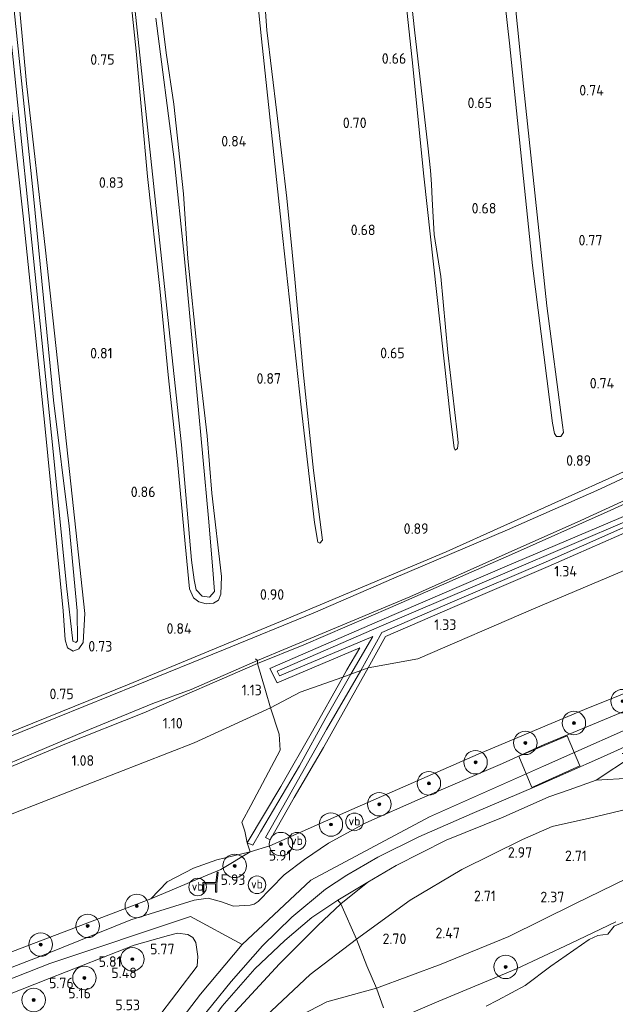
# Model space of a CAD drawing. Extents: x 130905 to 137824, y 412333 to 417928.
# Tile 74 of 256: x 132487 to 132588, y 413490 to 413658. Entities that reach past the tile are written whole.
import ezdxf
from ezdxf.enums import TextEntityAlignment as Align
from ezdxf.lldxf.tags import DXFTag

# ---------------------------------------------------------------- set-up
doc = ezdxf.new("R2010")
doc.units = 0
for name, color, linetype, lineweight in [('B-ME-BC-BETONVORM-GV', 50, 'Continuous', 18), ('B-ME-GR-BOOM-S', 90, 'Continuous', 25), ('B-ME-GR-GRAS-GV', 60, 'Continuous', 13), ('B-ME-GR-MOERAS-GV', 120, 'Continuous', 13), ('B-ME-GR-RIET-GV', 120, 'Continuous', 13), ('B-ME-GW-OPHOGING_KRUIN-G', 90, 'Continuous', 18), ('B-ME-GW-TALUD_KRUIN-G', 90, 'Continuous', 18), ('B-ME-GW-TALUD_TEEN-G', 90, 'Continuous', 18), ('B-ME-IE-MEUBILAIR_WEGMEUBILAIR-S', 7, 'Continuous', 25), ('B-ME-IE-TERREINAFSCHEIDING_DOORGANG-G', 210, 'Continuous', 18), ('B-ME-IE-TERREINAFSCHEIDING_KUNSTMATIG_HEKWERK-G', 20, 'IE-TERREINAFSCHEIDING-KUNSTMATIG', 18), ('B-ME-OB-OEVERVOORZIENING-G', 7, 'Continuous', 18), ('B-ME-OG-WATER_KANAAL-GV', 120, 'Continuous', 18), ('B-ME-OG-WATER_SLOOT-G', 120, 'Continuous', 18), ('B-ME-OG-WATER_SLOOT-GV', 120, 'Continuous', 18), ('B-ME-VH-VERHARDING_ASFALT-GV', 252, 'Continuous', 18), ('B-ME-VH-VERHARDING_GESLOTEN-GV', 252, 'Continuous', 18), ('B-ME-WH-WINTERBED-G', 150, 'WH-WINTERBED', 18), ('X-XX-AL-HOOGTELABEL-S', 7, 'Continuous', 25)]:
    doc.layers.add(name, color=color, linetype=linetype, lineweight=lineweight)
doc.styles.add('NLCS-ISO', font='NLCS-ISO.ttf')
doc.styles.add('NLCS-ISO-ANNOTATIVE-T18', font='NLCS-ISO.ttf', dxfattribs={"height": 1.8})
doc.styles.get("Standard").update_dxf_attribs({"font": 'arial.ttf'})
doc.linetypes.add('IE-TERREINAFSCHEIDING-KUNSTMATIG', pattern='A,4,[82,NLCS.SHX,S=0.75,R=90,X=0,Y=0],4,-2', length=10)
tags = doc.linetypes.add('WH-WINTERBED', pattern='A,6,-3.5,["WB",Standard,S=1.8,R=0,X=-1.5,Y=-0.9],-3.5,6,-3.5,6,-3.5,6,-3.5,6,-3.5', length=51).pattern_tags.tags
tags[6] = DXFTag(74, 10)

# ---------------------------------------------------------------- blocks, each defined once
blk = doc.blocks.new('SAL-HOOGTELABEL-SO')
at = {"color": 0, "linetype": 'ByBlock', "lineweight": -2, "style": 'NLCS-ISO-ANNOTATIVE-T18'}
blk.add_attdef('HOOGTE', text='', height=1.8, dxfattribs=at).set_placement((2.79, 0), align=Align.RIGHT)
blk = doc.blocks.new('SIE-WEG_ZITBANK-SO')
at = {"color": 0, "linetype": 'ByBlock', "lineweight": 18}
blk.add_lwpolyline([(-0.91, -1.63), (-0.91, -0.2), (1.09, -0.2), (1.09, -1.63), (1.29, -1.63), (1.29, -0.21), (1.54, 1.78), (1.33, 1.78), (1.11, 0), (-1.11, 0), (-1.11, -1.63)], close=True, dxfattribs=at)
blk = doc.blocks.new('SGR-BOOM_01-SO')
at = {"linetype": 'ByBlock', "lineweight": 18}
h = blk.add_hatch(color=0, dxfattribs=at)
h.dxf.hatch_style = 1
edge = h.paths.add_edge_path()
edge.add_arc((0, 0), 0.25, 0, 360)
at = {"color": 0, "linetype": 'ByBlock', "lineweight": 18}
for radius in [2, 0.25]:
    blk.add_circle((0, 0), radius, dxfattribs=at)
blk = doc.blocks.new('SIE-WEG_PAAL_VERKEERSBORD-SO')
at = {"color": 0, "linetype": 'ByBlock', "lineweight": 18}
blk.add_circle((0, 0), 1.5, dxfattribs=at)
at = {"color": 0, "linetype": 'ByBlock', "lineweight": 18, "style": 'NLCS-ISO'}
blk.add_text('vb', height=1.5, dxfattribs=at).set_placement((0, 0.13), align=Align.MIDDLE_CENTER)

msp = doc.modelspace()

# ---------------------------------------------------------------- linework, layer by layer
at = {"layer": 'B-ME-BC-BETONVORM-GV'}
for points in [[(132719.136, 413635.357, 0.959), (132706.842, 413629.099, 0.955), (132698.948, 413624.431, 0.893), (132679.513, 413613.621, 0.941), (132660.043, 413603.923, 0.983), (132638.169, 413592.759, 1.025), (132616.287, 413582.244, 1.088), (132595.656, 413572.735, 1.097), (132577.038, 413564.509, 1.121), (132561.093, 413557.715, 1.166), (132549.315, 413552.607, 1.163), (132546.369, 413547.274, 1.469), (132545.102, 413546.813, 1.517), (132548.685, 413553.3, 1.163), (132560.743, 413558.529, 1.166), (132576.685, 413565.322, 1.121), (132595.291, 413573.543, 1.097), (132615.91, 413583.046, 1.088), (132637.776, 413593.553, 1.025), (132659.644, 413604.714, 0.983), (132679.1, 413614.405, 0.941), (132698.507, 413625.2, 0.893), (132706.415, 413629.876, 0.955), (132718.727, 413636.143, 0.959)], [(132591.308, 413572.625, 1.05), (132570.032, 413563.582, 0.997), (132548.635, 413554.436, 1.021), (132530.847, 413546.706, 1.041), (132531.248, 413545.922, 1.089), (132547.134, 413552.632, 1.023), (132543.362, 413546.18, 1.357), (132542.041, 413545.7, 1.467), (132542.718, 413546.944, 1.342), (132544.893, 413550.664, 1.102), (132530.809, 413544.715, 1.111), (132529.552, 413547.169, 1.042), (132548.263, 413555.3, 1.021), (132569.663, 413564.448, 0.997), (132590.923, 413573.483, 1.05)]]:
    msp.add_polyline3d(points, dxfattribs=at)
for points in [[(132533.748, 413525.195, 4.246), (132529.644, 413517.943, 5.357), (132528.834, 413518.385, 5.38), (132532.482, 413524.806, 4.517), (132539.224, 413536.735, 2.742), (132545.102, 413546.813, 1.517), (132546.369, 413547.274, 1.469), (132538.728, 413533.683, 3.004)], [(132528.011, 413519.317, 5.119), (132526.693, 413517.06, 5.464), (132525.728, 413517.462, 5.41), (132531.441, 413527.039, 3.877), (132536.833, 413536.496, 2.521), (132542.041, 413545.7, 1.467), (132543.362, 413546.18, 1.357), (132539.126, 413538.746, 2.382), (132534.639, 413530.6, 3.544)]]:
    msp.add_polyline3d(points, close=True, dxfattribs=at)
at = {"layer": 'B-ME-GR-GRAS-GV'}
for points in [[(132485.243, 413677.851, 0.761), (132488.117, 413646.844, 0.761), (132491.33, 413618.404, 0.764), (132495.439, 413580.697, 0.767), (132498.027, 413556.51, 0.731), (132497.746, 413551.594, 0.728), (132496.987, 413550.519, 0.728), (132496.035, 413550.118, 0.728), (132495.058, 413550.68, 0.731), (132494.695, 413552.026, 0.731), (132494.345, 413556.955, 0.731), (132491.199, 413588.551, 0.752), (132487.552, 413624.222, 0.755), (132483.901, 413657.155, 0.743)], [(132510.161, 413666.293, 0.848), (132511.901, 413652.068, 0.81), (132513.184, 413643.292, 0.798), (132514.849, 413628.044, 0.86), (132515.612, 413616.99, 0.848), (132517.239, 413600.991, 0.773), (132518.888, 413586.779, 0.798), (132519.675, 413577.033, 0.823), (132521.337, 413562.855, 0.785), (132521.224, 413559.841, 0.798), (132520.829, 413558.779, 0.798), (132519.955, 413558.305, 0.773), (132518.746, 413558.18, 0.773), (132517.466, 413558.499, 0.748), (132516.558, 413559.222, 0.773), (132515.902, 413560.714, 0.798), (132515.134, 413568.41, 0.76), (132513.857, 413582.433, 0.673), (132512.252, 413597.202, 0.81), (132510.817, 413611.911, 0.76), (132508.711, 413630.98, 0.735), (132506.795, 413652.31, 0.785), (132504.898, 413670.351, 0.685)], [(132485.798, 413650.829, 0.563), (132489.744, 413612.559, 0.563), (132492.67, 413583.57, 0.563), (132494.903, 413561.228, 0.563), (132496.005, 413551.823, 0.563), (132496.481, 413551.583, 0.563), (132496.774, 413551.867, 0.563), (132496.708, 413556.988, 0.563), (132495.35, 413571.398, 0.563), (132492.692, 413592.883, 0.563), (132489.279, 413627.65, 0.563), (132485.534, 413663.698, 0.563)], [(132506.272, 413662.353, 0.563), (132508.426, 413642.05, 0.563), (132510.581, 413621.748, 0.563), (132514.517, 413585.241, 0.563), (132516.247, 413565.601, 0.563), (132516.681, 413562.274, 0.563), (132517.024, 413560.582, 0.563), (132518.043, 413559.462, 0.563), (132519.291, 413559.282, 0.563), (132520.141, 413560.248, 0.563), (132519.835, 413563.978, 0.563), (132519.129, 413572.746, 0.563), (132517.185, 413593.637, 0.563), (132515.031, 413616.933, 0.563), (132513.268, 413633.874, 0.563), (132510.142, 413657.921, 0.563)], [(132709.004, 413619.922, 1.168), (132704.408, 413617.979, 1.158), (132686.76, 413609.587, 1.171), (132669.156, 413601.865, 1.171), (132646.057, 413590.479, 1.321), (132628.779, 413582.433, 1.396), (132610.191, 413573.113, 1.396), (132589.977, 413563.836, 1.421), (132574.515, 413557.317, 1.496), (132554.781, 413548.804, 1.583), (132546.369, 413547.274, 1.469), (132549.315, 413552.607, 1.163), (132561.093, 413557.715, 1.166), (132577.038, 413564.509, 1.121), (132595.656, 413572.735, 1.097), (132616.287, 413582.244, 1.088), (132638.169, 413592.759, 1.025), (132660.043, 413603.923, 0.983), (132679.513, 413613.621, 0.941), (132698.948, 413624.431, 0.893), (132706.842, 413629.099, 0.955), (132719.136, 413635.357, 0.959)], [(132441.599, 413481.851, 5.785), (132464.519, 413490.734, 5.765), (132484.491, 413498.495, 5.877), (132509.317, 413507.935, 5.92), (132516.567, 413510.999, 5.945), (132521.235, 413512.916, 5.82), (132526.223, 413515.927, 5.767), (132529.597, 413516.962, 5.629), (132543.537, 413523.121, 5.749), (132565.121, 413532.555, 5.749), (132583.227, 413540.15, 5.926), (132600.588, 413547.153, 5.92), (132619.204, 413555.59, 5.914), (132639.334, 413564.928, 5.869), (132655.569, 413572.304, 5.875), (132671.551, 413579.665, 5.917), (132689.605, 413588.109, 5.923), (132706.136, 413596.058, 5.914), (132717.994, 413601.844, 5.833)], [(132725.661, 413602.392, 6.209), (132701.179, 413590.243, 6.209), (132677.782, 413579.155, 6.209), (132653.877, 413568.061, 6.209), (132629.043, 413556.813, 6.209), (132604.922, 413546.074, 6.209), (132585.247, 413537.899, 6.209), (132576.357, 413534.221, 6.209), (132569.235, 413530.991, 6.059), (132555.208, 413524.949, 5.984), (132545.94, 413520.887, 5.959), (132539.556, 413517.424, 5.897), (132535.465, 413514.61, 5.897), (132532.012, 413511.998, 5.897), (132527.567, 413507.454, 5.922), (132526.915, 413506.991, 5.897), (132526.235, 413506.863, 5.884), (132523.41, 413506.661, 5.922), (132521.364, 413507.412, 5.997), (132519.056, 413508.005, 5.972), (132516.685, 413507.687, 5.972), (132505.885, 413504.33, 5.972), (132491.391, 413498.471, 5.972), (132462.075, 413487.181, 5.972)], [(132726.141, 413595.483, 5.831), (132699.904, 413582.854, 5.945), (132669.564, 413568.485, 5.945), (132642.711, 413555.548, 5.87), (132615.212, 413543.204, 5.927), (132598.351, 413535.966, 5.927), (132589.642, 413532.658, 5.789), (132591.414, 413532.247, 5.531), (132585.211, 413528.139, 5.676), (132580.623, 413526.469, 5.938), (132577.116, 413525.296, 5.595), (132569.359, 413521.82, 5.61), (132559.665, 413517.935, 5.787), (132551.116, 413513.605, 5.787), (132546.26, 413510.75, 5.853), (132541.189, 413507.714, 5.854), (132536.71, 413504.708, 5.867), (132532.123, 413500.826, 5.867), (132526.996, 413495.968, 5.817), (132521.44, 413489.62, 5.804)], [(132516.726, 413486.111, 5.763), (132522.972, 413493.821, 5.788), (132528.311, 413499.92, 5.938), (132533.347, 413504.79, 5.925), (132539.043, 413509.588, 5.925), (132542.71, 413511.938, 5.913), (132547.987, 413514.996, 5.95), (132554.997, 413518.455, 6.013), (132564.071, 413522.45, 6.088), (132575.129, 413527.14, 6.088), (132585.97, 413531.908, 6.088), (132609.25, 413542.423, 6.088), (132635.374, 413554.094, 6.088), (132660.666, 413565.65, 6.088), (132688.621, 413578.763, 6.088), (132714.206, 413591.173, 6.088)], [(132599.777, 413584.162, 0.563), (132585.336, 413577.498, 0.563), (132570.12, 413570.802, 0.563), (132550.71, 413562.557, 0.563), (132536.942, 413556.608, 0.563), (132521.655, 413550.358, 0.563), (132506.838, 413544.304, 0.563), (132493.387, 413538.873, 0.563), (132481.265, 413533.964, 0.563)], [(132606.087, 413582.486, 0.974), (132587.072, 413573.828, 0.996), (132570.794, 413566.595, 0.945), (132550.167, 413557.55, 0.93), (132535.392, 413551.179, 0.815), (132527.5, 413548.01, 0.867), (132527.448, 413548.498, 0.563), (132537.794, 413552.814, 0.563), (132553.416, 413559.365, 0.563), (132570.218, 413566.874, 0.563), (132582.623, 413572.369, 0.563), (132596.57, 413578.769, 0.563)], [(132590.923, 413573.483, 1.05), (132569.663, 413564.448, 0.997), (132548.263, 413555.3, 1.021), (132529.552, 413547.169, 1.042), (132530.809, 413544.715, 1.111), (132544.893, 413550.664, 1.102), (132542.718, 413546.944, 1.342), (132542.041, 413545.7, 1.467), (132534.762, 413543.136, 1.345), (132529.693, 413540.464, 1.195), (132528.834, 413543.419, 1.067), (132527.5, 413548.01, 0.867), (132535.392, 413551.179, 0.815), (132550.167, 413557.55, 0.93), (132570.794, 413566.595, 0.945), (132587.072, 413573.828, 0.996), (132606.087, 413582.486, 0.974)], [(132482.264, 413535.082, 0.952), (132505.612, 413544.459, 0.984), (132531.419, 413555.139, 1.018), (132559.66, 413567.024, 1.058), (132589.133, 413580.343, 1.099)], [(132595.291, 413573.543, 1.097), (132576.685, 413565.322, 1.121), (132560.743, 413558.529, 1.166), (132548.685, 413553.3, 1.163), (132545.102, 413546.813, 1.517), (132543.362, 413546.18, 1.357), (132547.134, 413552.632, 1.023), (132531.248, 413545.922, 1.089), (132530.847, 413546.706, 1.041), (132548.635, 413554.436, 1.021), (132570.032, 413563.582, 0.997), (132591.308, 413572.625, 1.05)], [(132600.588, 413547.153, 5.92), (132583.227, 413540.15, 5.926), (132565.121, 413532.555, 5.749), (132543.537, 413523.121, 5.749), (132529.597, 413516.962, 5.629), (132526.223, 413515.927, 5.767), (132525.728, 413517.462, 5.41), (132526.693, 413517.06, 5.464), (132528.011, 413519.317, 5.119), (132534.639, 413530.6, 3.544), (132539.126, 413538.746, 2.382), (132543.362, 413546.18, 1.357), (132545.102, 413546.813, 1.517), (132539.224, 413536.735, 2.742), (132532.482, 413524.806, 4.517), (132528.834, 413518.385, 5.38), (132529.644, 413517.943, 5.357), (132533.748, 413525.195, 4.246), (132538.728, 413533.683, 3.004), (132546.369, 413547.274, 1.469), (132554.781, 413548.804, 1.583), (132574.515, 413557.317, 1.496), (132589.977, 413563.836, 1.421)], [(132474.489, 413526.525, 0.563), (132489.688, 413532.902, 0.563), (132497.867, 413536.382, 0.563), (132509.645, 413541.183, 0.563), (132516.146, 413543.585, 0.563), (132527.448, 413548.498, 0.563), (132527.5, 413548.01, 0.867), (132508.074, 413539.591, 0.8), (132494.639, 413534.271, 0.833), (132469.164, 413523.668, 0.908)], [(132591.066, 413528.455, 5.226), (132585.211, 413528.139, 5.676), (132591.414, 413532.247, 5.531)], [(132594.543, 413524.141, 3.099), (132584.092, 413521.648, 3.18), (132577.733, 413520.225, 3.174), (132572.653, 413518.047, 3.192), (132562.333, 413512.91, 3.06), (132553.523, 413507.66, 3.06), (132544.367, 413501.053, 3.003), (132541.678, 413507.08, 5.727), (132546.26, 413510.75, 5.853), (132551.116, 413513.605, 5.787), (132559.665, 413517.935, 5.787), (132569.359, 413521.82, 5.61), (132577.116, 413525.296, 5.595), (132580.623, 413526.469, 5.938), (132585.211, 413528.139, 5.676), (132591.066, 413528.455, 5.226)], [(132594.86, 413513.547, 2.484), (132581.602, 413507.089, 2.4), (132570.311, 413501.522, 2.199), (132558.766, 413496.806, 2.175), (132547.741, 413492.72, 2.145), (132546.129, 413496.529, 2.679), (132544.367, 413501.053, 3.003), (132553.523, 413507.66, 3.06), (132562.333, 413512.91, 3.06), (132572.653, 413518.047, 3.192), (132577.733, 413520.225, 3.174), (132584.092, 413521.648, 3.18), (132594.543, 413524.141, 3.099)], [(132548.972, 413489.345, 1.5), (132547.741, 413492.72, 2.145), (132558.766, 413496.806, 2.175), (132570.311, 413501.522, 2.199), (132581.602, 413507.089, 2.4), (132594.86, 413513.547, 2.484)], [(132521.44, 413489.62, 5.804), (132526.996, 413495.968, 5.817), (132532.123, 413500.826, 5.867), (132536.71, 413504.708, 5.867), (132541.189, 413507.714, 5.854), (132541.678, 413507.08, 5.727), (132537.759, 413503.371, 5.687), (132531.23, 413496.864, 5.528), (132523.048, 413487.971, 5.396)], [(132523.048, 413487.971, 5.396), (132531.23, 413496.864, 5.528), (132537.759, 413503.371, 5.687), (132541.678, 413507.08, 5.727), (132544.367, 413501.053, 3.003), (132536.453, 413495.031, 3.072), (132528.911, 413487.919, 3.096)], [(132588.574, 413503.975, 0.7), (132580.823, 413500.292, 0.7), (132571.611, 413496.002, 0.7), (132558.384, 413490.468, 0.7), (132549.946, 413486.828, 0.7)], [(132473.204, 413486.949, 5.812), (132491.945, 413494.32, 5.917), (132506.458, 413500.033, 5.875), (132512.273, 413501.649, 5.902), (132513.85, 413502.053, 5.905), (132515.6, 413501.815, 5.869), (132516.454, 413501.352, 5.854), (132516.933, 413500.486, 5.854), (132517.315, 413498.107, 5.833), (132517.19, 413496.464, 5.791), (132510.276, 413487.386, 5.725)], [(132528.911, 413487.919, 3.096), (132536.453, 413495.031, 3.072), (132544.367, 413501.053, 3.003), (132546.129, 413496.529, 2.679), (132547.741, 413492.72, 2.145), (132539.305, 413490.361, 2.424), (132534.787, 413488.012, 2.682)], [(132534.787, 413488.012, 2.682), (132539.305, 413490.361, 2.424), (132547.741, 413492.72, 2.145), (132548.972, 413489.345, 1.5)]]:
    msp.add_polyline3d(points, dxfattribs=at)
for points in [[(132433.276, 413501.659, 1.09), (132410.041, 413491.47, 1.334), (132410.404, 413501.078, 0.79), (132425.613, 413507.02, 0.731), (132449.668, 413515.93, 0.794), (132453.364, 413516.988, 0.794), (132455.839, 413517.295, 0.794), (132457.042, 413517.728, 0.794), (132462.929, 413520.932, 0.794), (132469.164, 413523.668, 0.908), (132494.639, 413534.271, 0.833), (132508.074, 413539.591, 0.8), (132527.5, 413548.01, 0.867), (132528.834, 413543.419, 1.067), (132529.693, 413540.464, 1.195), (132516.678, 413534.507, 1.237), (132499.151, 413527.653, 1.189), (132477.027, 413519.02, 1.111), (132455.878, 413510.629, 1.123)], [(132531.441, 413527.039, 3.877), (132525.728, 413517.462, 5.41), (132525.334, 413519.415, 4.981), (132524.795, 413521, 4.603), (132526.338, 413523.793, 4.084), (132531.337, 413533.225, 2.788), (132531.184, 413535.965, 2.206), (132529.693, 413540.464, 1.195), (132534.762, 413543.136, 1.345), (132542.041, 413545.7, 1.467), (132536.833, 413536.496, 2.521)], [(132441.599, 413481.851, 5.785), (132409.213, 413469.513, 5.833), (132410.041, 413491.47, 1.334), (132433.276, 413501.659, 1.09), (132455.878, 413510.629, 1.123), (132477.027, 413519.02, 1.111), (132499.151, 413527.653, 1.189), (132516.678, 413534.507, 1.237), (132529.693, 413540.464, 1.195), (132531.184, 413535.965, 2.206), (132531.337, 413533.225, 2.788), (132526.338, 413523.793, 4.084), (132524.795, 413521, 4.603), (132525.334, 413519.415, 4.981), (132525.728, 413517.462, 5.41), (132526.223, 413515.927, 5.767), (132520.553, 413514.575, 5.592), (132516.589, 413513.134, 5.655), (132512.056, 413510.821, 5.695), (132509.317, 413507.935, 5.92), (132484.491, 413498.495, 5.877), (132464.519, 413490.734, 5.765)], [(132516.567, 413510.999, 5.945), (132509.317, 413507.935, 5.92), (132512.056, 413510.821, 5.695), (132516.589, 413513.134, 5.655), (132520.553, 413514.575, 5.592), (132526.223, 413515.927, 5.767), (132521.235, 413512.916, 5.82)], [(132546.26, 413510.75, 5.853), (132541.678, 413507.08, 5.727), (132541.189, 413507.714, 5.854)]]:
    msp.add_polyline3d(points, close=True, dxfattribs=at)
at = {"layer": 'B-ME-GR-MOERAS-GV'}
for points in [[(132559.432, 413758.598, 0.563), (132561.151, 413739.005, 0.563), (132562.014, 413729.167, 0.563), (132565.775, 413699.857, 0.563), (132565.739, 413695.059, 0.563), (132568.092, 413674.372, 0.563), (132570.446, 413653.686, 0.563), (132574.385, 413615.829, 0.563), (132577.738, 413588.946, 0.563), (132578.086, 413587.202, 0.563), (132578.456, 413586.652, 0.563), (132579.184, 413586.676, 0.563), (132579.624, 413587.36, 0.563), (132579.461, 413588.594, 0.563), (132576.813, 413608.961, 0.563), (132572.814, 413646.362, 0.563), (132570.191, 413672.278, 0.563), (132569.976, 413677.639, 0.563), (132566.062, 413709.584, 0.563), (132562.806, 413739.839, 0.563), (132564.231, 413740.378, 0.583), (132562.487, 413759.666, 0.808)], [(132518.403, 413750.809, 0.563), (132520.775, 413727.97, 0.563), (132524.18, 413693.196, 0.563), (132528.159, 413654.447, 0.563), (132531.53, 413623.002, 0.563), (132534.919, 413591.665, 0.563), (132537.209, 413572.043, 0.563), (132537.744, 413568.65, 0.563), (132538.107, 413568.529, 0.563), (132538.552, 413569.018, 0.563), (132537.022, 413580.892, 0.563), (132535.259, 413597.683, 0.563), (132533.837, 413613.467, 0.563), (132532.484, 413627.275, 0.563), (132530.773, 413641.829, 0.563), (132529.045, 413655.885, 0.563), (132528.425, 413664.603, 0.563), (132525.307, 413695.345, 0.563), (132524.453, 413704.484, 0.563), (132521.66, 413729.963, 0.563), (132519.831, 413747.37, 0.563)], [(132550.822, 413678.957, 0.563), (132553.85, 413650.871, 0.563), (132555.806, 413631.031, 0.563), (132558.047, 413610.891, 0.563), (132560.38, 413589.68, 0.563), (132560.993, 413584.734, 0.563), (132561.154, 413584.367, 0.563), (132561.575, 413584.616, 0.563), (132561.685, 413585.597, 0.563), (132561.523, 413587.338, 0.563), (132559.905, 413600.985, 0.563), (132558.71, 413613.912, 0.563), (132557.589, 413621.07, 0.563), (132557.267, 413627.105, 0.563), (132557.126, 413629.664, 0.563), (132556.957, 413632.002, 0.563), (132556.528, 413636.218, 0.563), (132554.217, 413655.943, 0.563), (132551.89, 413677.465, 0.563)], [(132483.901, 413657.155, 0.743), (132487.552, 413624.222, 0.755), (132491.199, 413588.551, 0.752), (132494.345, 413556.955, 0.731), (132494.695, 413552.026, 0.731), (132495.058, 413550.68, 0.731), (132496.035, 413550.118, 0.728), (132496.987, 413550.519, 0.728), (132497.746, 413551.594, 0.728), (132498.027, 413556.51, 0.731), (132495.439, 413580.697, 0.767), (132491.33, 413618.404, 0.764), (132488.117, 413646.844, 0.761), (132485.243, 413677.851, 0.761)], [(132504.898, 413670.351, 0.685), (132506.795, 413652.31, 0.785), (132508.711, 413630.98, 0.735), (132510.817, 413611.911, 0.76), (132512.252, 413597.202, 0.81), (132513.857, 413582.433, 0.673), (132515.134, 413568.41, 0.76), (132515.902, 413560.714, 0.798), (132516.558, 413559.222, 0.773), (132517.466, 413558.499, 0.748), (132518.746, 413558.18, 0.773), (132519.955, 413558.305, 0.773), (132520.829, 413558.779, 0.798), (132521.224, 413559.841, 0.798), (132521.337, 413562.855, 0.785), (132519.675, 413577.033, 0.823), (132518.888, 413586.779, 0.798), (132517.239, 413600.991, 0.773), (132515.612, 413616.99, 0.848), (132514.849, 413628.044, 0.86), (132513.184, 413643.292, 0.798), (132511.901, 413652.068, 0.81), (132510.161, 413666.293, 0.848)], [(132716.732, 413644.705, 0.884), (132701.744, 413637.233, 1.034), (132689.44, 413631.05, 1.021), (132686.383, 413629.363, 0.945), (132685.479, 413628.118, 0.785), (132680.396, 413625.139, 0.907), (132677.984, 413623.675, 0.602), (132666.679, 413617.865, 0.831), (132643.231, 413605.856, 1.052), (132615.876, 413592.878, 1.052), (132589.133, 413580.343, 1.099), (132559.66, 413567.024, 1.058), (132531.419, 413555.139, 1.018), (132505.612, 413544.459, 0.984), (132482.264, 413535.082, 0.952)]]:
    msp.add_polyline3d(points, dxfattribs=at)
at = {"layer": 'B-ME-GR-RIET-GV'}
for points in [[(132594.597, 413505.925, 0.7), (132588.274, 413503.259, 0.7), (132587.208, 413501.91, 0.7), (132585.476, 413501.68, 0.7), (132584.004, 413500.981, 0.7), (132577.466, 413496.449, 0.7), (132573.099, 413493.158, 0.7), (132568.474, 413490.677, 0.7), (132566.43, 413489.641, 0.7)], [(132549.946, 413486.828, 0.7), (132558.384, 413490.468, 0.7), (132571.611, 413496.002, 0.7), (132580.823, 413500.292, 0.7), (132588.574, 413503.975, 0.7)]]:
    msp.add_polyline3d(points, dxfattribs=at)
at = {"layer": 'B-ME-GW-OPHOGING_KRUIN-G'}
msp.add_polyline3d([(132524.863, 413500.113, 5.95), (132516.045, 413504.913, 5.909), (132492.045, 413496.92, 5.903), (132468.214, 413487.505, 5.915), (132444.384, 413478.09, 5.927), (132421.356, 413469.452, 5.98), (132409.036, 413464.831, 6.008)], dxfattribs=at)
at = {"layer": 'B-ME-GW-TALUD_KRUIN-G'}
for points in [[(132717.994, 413601.844, 5.833), (132706.136, 413596.058, 5.914), (132689.605, 413588.109, 5.923), (132671.551, 413579.665, 5.917), (132655.569, 413572.304, 5.875), (132639.334, 413564.928, 5.869), (132619.204, 413555.59, 5.914), (132600.588, 413547.153, 5.92), (132583.227, 413540.15, 5.926), (132565.121, 413532.555, 5.749), (132543.537, 413523.121, 5.749), (132529.597, 413516.962, 5.629)], [(132621.995, 413533.453, 2.391), (132619.11, 413533.252, 2.832), (132613.291, 413532.167, 3.384), (132607.113, 413530.758, 3.939), (132601.473, 413529.508, 4.344), (132595.948, 413528.723, 4.833), (132591.066, 413528.455, 5.226), (132585.211, 413528.139, 5.676)], [(132585.211, 413528.139, 5.676), (132580.623, 413526.469, 5.938), (132577.116, 413525.296, 5.595), (132569.359, 413521.82, 5.61), (132559.665, 413517.935, 5.787), (132551.116, 413513.605, 5.787), (132546.26, 413510.75, 5.853)], [(132616.605, 413522.63, 2.274), (132607.185, 413519.234, 2.598), (132594.86, 413513.547, 2.484), (132581.602, 413507.089, 2.4), (132570.311, 413501.522, 2.199), (132558.766, 413496.806, 2.175), (132547.741, 413492.72, 2.145)], [(132526.223, 413515.927, 5.767), (132520.553, 413514.575, 5.592), (132516.589, 413513.134, 5.655), (132512.056, 413510.821, 5.695), (132509.317, 413507.935, 5.92)], [(132410.875, 413313.662, 5.411), (132419.113, 413326.438, 5.411), (132429.791, 413342.762, 5.261), (132440.198, 413359.774, 5.159), (132456.479, 413385.323, 5.273), (132474.182, 413413.648, 5.273), (132489.462, 413437.403, 5.225), (132504.65, 413461.291, 5.219), (132515.882, 413478.239, 5.402), (132523.048, 413487.971, 5.396), (132531.23, 413496.864, 5.528), (132537.759, 413503.371, 5.687), (132541.678, 413507.08, 5.727), (132546.26, 413510.75, 5.853)], [(132509.317, 413507.935, 5.92), (132484.491, 413498.495, 5.877), (132464.519, 413490.734, 5.765), (132441.599, 413481.851, 5.785), (132409.213, 413469.513, 5.833)], [(132547.741, 413492.72, 2.145), (132539.305, 413490.361, 2.424), (132534.787, 413488.012, 2.682), (132531.447, 413485.739, 2.745), (132526.892, 413480.801, 2.88), (132521.393, 413473.01, 2.91), (132513.354, 413460.847, 2.982), (132505.887, 413449.129, 3.003), (132496.626, 413435.044, 2.889), (132487.676, 413419.392, 2.883), (132479.128, 413405.333, 2.637), (132468.988, 413389.575, 2.487), (132459.206, 413373.299, 2.568), (132448.147, 413356.341, 2.61), (132437.775, 413339.2, 2.604), (132430.637, 413327.325, 2.574), (132424.002, 413317.441, 2.625), (132418.953, 413310.599, 2.694)]]:
    msp.add_polyline3d(points, dxfattribs=at)
at = {"layer": 'B-ME-GW-TALUD_TEEN-G'}
for points in [[(132529.693, 413540.464, 1.195), (132534.762, 413543.136, 1.345), (132542.041, 413545.7, 1.467), (132543.362, 413546.18, 1.357), (132545.102, 413546.813, 1.517), (132546.369, 413547.274, 1.469), (132554.781, 413548.804, 1.583), (132574.515, 413557.317, 1.496), (132589.977, 413563.836, 1.421), (132610.191, 413573.113, 1.396), (132628.779, 413582.433, 1.396), (132646.057, 413590.479, 1.321), (132669.156, 413601.865, 1.171), (132686.76, 413609.587, 1.171), (132704.408, 413617.979, 1.158), (132709.004, 413619.922, 1.168), (132716.878, 413623.509, 1.393), (132724.148, 413626.413, 1.543), (132738.311, 413631.452, 2.126)], [(132529.693, 413540.464, 1.195), (132516.678, 413534.507, 1.237), (132499.151, 413527.653, 1.189), (132477.027, 413519.02, 1.111), (132455.878, 413510.629, 1.123), (132433.276, 413501.659, 1.09), (132410.041, 413491.47, 1.334)], [(132528.911, 413487.919, 3.096), (132536.453, 413495.031, 3.072), (132544.367, 413501.053, 3.003), (132553.523, 413507.66, 3.06), (132562.333, 413512.91, 3.06), (132572.653, 413518.047, 3.192), (132577.733, 413520.225, 3.174), (132584.092, 413521.648, 3.18), (132594.543, 413524.141, 3.099), (132603.513, 413526.416, 2.949), (132610.303, 413528.595, 2.808), (132618.289, 413531.761, 2.571), (132621.995, 413533.453, 2.391)]]:
    msp.add_polyline3d(points, dxfattribs=at)
at = {"layer": 'B-ME-IE-TERREINAFSCHEIDING_DOORGANG-G'}
for points in [[(132528.834, 413543.419, 1.067), (132529.693, 413540.464, 1.195)], [(132529.597, 413516.962, 5.629), (132526.223, 413515.927, 5.767)]]:
    msp.add_polyline3d(points, dxfattribs=at)
at = {"layer": 'B-ME-IE-TERREINAFSCHEIDING_KUNSTMATIG_HEKWERK-G'}
for points in [[(132527.448, 413548.498, 0.563), (132527.123, 413548.823, 0.563)], [(132527.448, 413548.498, 0.563), (132527.5, 413548.01, 0.867), (132528.834, 413543.419, 1.067)], [(132529.693, 413540.464, 1.195), (132531.184, 413535.965, 2.206), (132531.337, 413533.225, 2.788), (132526.338, 413523.793, 4.084), (132524.795, 413521, 4.603), (132525.334, 413519.415, 4.981), (132525.728, 413517.462, 5.41), (132526.223, 413515.927, 5.767)], [(132509.317, 413507.935, 5.92), (132516.567, 413510.999, 5.945), (132521.235, 413512.916, 5.82), (132526.223, 413515.927, 5.767)], [(132547.741, 413492.72, 2.145), (132546.129, 413496.529, 2.679), (132544.367, 413501.053, 3.003), (132541.678, 413507.08, 5.727), (132541.189, 413507.714, 5.854), (132546.26, 413510.75, 5.853)], [(132442.343, 413365.474, 5.378), (132449.049, 413376.166, 5.478), (132458.478, 413391.41, 5.466), (132466.413, 413403.986, 5.566), (132474.933, 413417.503, 5.591), (132481.87, 413428.649, 5.541), (132489.103, 413439.999, 5.503), (132496.878, 413452.496, 5.553), (132503.363, 413462.613, 5.542), (132509.128, 413471.818, 5.629), (132512.043, 413476.153, 5.667), (132517.402, 413484.05, 5.754), (132521.44, 413489.62, 5.804), (132526.996, 413495.968, 5.817), (132532.123, 413500.826, 5.867), (132536.71, 413504.708, 5.867), (132541.189, 413507.714, 5.854)], [(132548.972, 413489.345, 1.5), (132547.741, 413492.72, 2.145)]]:
    msp.add_polyline3d(points, dxfattribs=at)
at = {"layer": 'B-ME-OB-OEVERVOORZIENING-G'}
msp.add_polyline3d([(132588.574, 413503.975, 0.7), (132580.823, 413500.292, 0.7), (132571.611, 413496.002, 0.7), (132558.384, 413490.468, 0.7), (132549.946, 413486.828, 0.7)], dxfattribs=at)
at = {"layer": 'B-ME-OG-WATER_KANAAL-GV'}
msp.add_polyline3d([(132566.43, 413489.641, 0.7), (132568.474, 413490.677, 0.7), (132573.099, 413493.158, 0.7), (132577.466, 413496.449, 0.7), (132584.004, 413500.981, 0.7), (132585.476, 413501.68, 0.7), (132587.208, 413501.91, 0.7), (132588.274, 413503.259, 0.7), (132594.597, 413505.925, 0.7)], dxfattribs=at)
at = {"layer": 'B-ME-OG-WATER_SLOOT-G'}
for points in [[(132479.202, 413741.954, 0.92), (132479.163, 413739.334, 0.857), (132479.738, 413732.346, 0.812), (132482.384, 413708.529, 0.776), (132485.243, 413677.851, 0.761), (132488.117, 413646.844, 0.761), (132491.33, 413618.404, 0.764), (132495.439, 413580.697, 0.767), (132498.027, 413556.51, 0.731), (132497.746, 413551.594, 0.728), (132496.987, 413550.519, 0.728), (132496.035, 413550.118, 0.728), (132495.058, 413550.68, 0.731), (132494.695, 413552.026, 0.731), (132494.345, 413556.955, 0.731), (132491.199, 413588.551, 0.752), (132487.552, 413624.222, 0.755), (132483.901, 413657.155, 0.743), (132481.057, 413687.011, 0.746), (132477.569, 413715.758, 0.77), (132477.189, 413720.492, 0.694), (132475.951, 413733.902, 0.806), (132475.033, 413738.276, 0.806), (132474.455, 413739.831, 0.809)], [(132510.161, 413666.293, 0.848), (132511.901, 413652.068, 0.81), (132513.184, 413643.292, 0.798), (132514.849, 413628.044, 0.86), (132515.612, 413616.99, 0.848), (132517.239, 413600.991, 0.773), (132518.888, 413586.779, 0.798), (132519.675, 413577.033, 0.823), (132521.337, 413562.855, 0.785), (132521.224, 413559.841, 0.798), (132520.829, 413558.779, 0.798), (132519.955, 413558.305, 0.773), (132518.746, 413558.18, 0.773), (132517.466, 413558.499, 0.748), (132516.558, 413559.222, 0.773), (132515.902, 413560.714, 0.798), (132515.134, 413568.41, 0.76), (132513.857, 413582.433, 0.673), (132512.252, 413597.202, 0.81), (132510.817, 413611.911, 0.76), (132508.711, 413630.98, 0.735), (132506.795, 413652.31, 0.785), (132504.898, 413670.351, 0.685)], [(132508.074, 413539.591, 0.8), (132527.5, 413548.01, 0.867), (132535.392, 413551.179, 0.815), (132550.167, 413557.55, 0.93), (132570.794, 413566.595, 0.945), (132587.072, 413573.828, 0.996), (132606.087, 413582.486, 0.974), (132623.03, 413590.12, 0.999), (132641.076, 413598.91, 0.972), (132660.491, 413608.773, 0.899), (132677.827, 413617.865, 0.794), (132681.319, 413620.007, 0.744), (132682.667, 413621.612, 0.819), (132682.879, 413622.935, 0.994), (132682.267, 413624.625, 0.963), (132681.425, 413625.291, 1.042), (132680.396, 413625.139, 0.907), (132677.984, 413623.675, 0.602)], [(132677.984, 413623.675, 0.602), (132666.679, 413617.865, 0.831), (132643.231, 413605.856, 1.052), (132615.876, 413592.878, 1.052), (132589.133, 413580.343, 1.099), (132559.66, 413567.024, 1.058), (132531.419, 413555.139, 1.018), (132505.612, 413544.459, 0.984), (132482.264, 413535.082, 0.952)], [(132449.668, 413515.93, 0.794), (132453.364, 413516.988, 0.794), (132455.839, 413517.295, 0.794), (132457.042, 413517.728, 0.794), (132462.929, 413520.932, 0.794), (132469.164, 413523.668, 0.908), (132494.639, 413534.271, 0.833), (132508.074, 413539.591, 0.8)]]:
    msp.add_polyline3d(points, dxfattribs=at)
at = {"layer": 'B-ME-OG-WATER_SLOOT-GV'}
for points in [[(132538.552, 413569.018, 0.563), (132538.107, 413568.529, 0.563), (132537.744, 413568.65, 0.563), (132537.209, 413572.043, 0.563), (132534.919, 413591.665, 0.563), (132531.53, 413623.002, 0.563), (132528.159, 413654.447, 0.563), (132524.18, 413693.196, 0.563), (132520.775, 413727.97, 0.563), (132518.403, 413750.809, 0.563), (132517.495, 413758.891, 0.563), (132518.776, 413759.55, 0.563), (132519.831, 413747.37, 0.563), (132521.66, 413729.963, 0.563), (132524.453, 413704.484, 0.563), (132525.307, 413695.345, 0.563), (132528.425, 413664.603, 0.563), (132529.045, 413655.885, 0.563), (132530.773, 413641.829, 0.563), (132532.484, 413627.275, 0.563), (132533.837, 413613.467, 0.563), (132535.259, 413597.683, 0.563), (132537.022, 413580.892, 0.563)], [(132496.774, 413551.867, 0.563), (132496.481, 413551.583, 0.563), (132496.005, 413551.823, 0.563), (132494.903, 413561.228, 0.563), (132492.67, 413583.57, 0.563), (132489.744, 413612.559, 0.563), (132485.798, 413650.829, 0.563), (132482.315, 413683.807, 0.563), (132479.183, 413712.926, 0.563), (132477.37, 413730.511, 0.563), (132476.356, 413738.127, 0.563), (132475.295, 413740.188, 0.563), (132477.077, 413741.027, 0.563), (132477.666, 413741.305, 0.563), (132477.562, 413739.722, 0.563), (132479.467, 413724.986, 0.563), (132482.899, 413691.809, 0.563), (132485.534, 413663.698, 0.563), (132489.279, 413627.65, 0.563), (132492.692, 413592.883, 0.563), (132495.35, 413571.398, 0.563), (132496.708, 413556.988, 0.563)]]:
    msp.add_polyline3d(points, close=True, dxfattribs=at)
for points in [[(132561.81, 413747.484, 0.563), (132562.438, 413743.254, 0.563), (132562.806, 413739.839, 0.563), (132566.062, 413709.584, 0.563), (132569.976, 413677.639, 0.563), (132570.191, 413672.278, 0.563), (132572.814, 413646.362, 0.563), (132576.813, 413608.961, 0.563), (132579.461, 413588.594, 0.563), (132579.624, 413587.36, 0.563), (132579.184, 413586.676, 0.563), (132578.456, 413586.652, 0.563), (132578.086, 413587.202, 0.563), (132577.738, 413588.946, 0.563), (132574.385, 413615.829, 0.563), (132570.446, 413653.686, 0.563), (132568.092, 413674.372, 0.563), (132565.739, 413695.059, 0.563), (132565.775, 413699.857, 0.563), (132562.014, 413729.167, 0.563), (132561.151, 413739.005, 0.563), (132559.432, 413758.598, 0.563)], [(132551.89, 413677.465, 0.563), (132554.217, 413655.943, 0.563), (132556.528, 413636.218, 0.563), (132556.957, 413632.002, 0.563), (132557.126, 413629.664, 0.563), (132557.267, 413627.105, 0.563), (132557.589, 413621.07, 0.563), (132558.71, 413613.912, 0.563), (132559.905, 413600.985, 0.563), (132561.523, 413587.338, 0.563), (132561.685, 413585.597, 0.563), (132561.575, 413584.616, 0.563), (132561.154, 413584.367, 0.563), (132560.993, 413584.734, 0.563), (132560.38, 413589.68, 0.563), (132558.047, 413610.891, 0.563), (132555.806, 413631.031, 0.563), (132553.85, 413650.871, 0.563), (132550.822, 413678.957, 0.563)], [(132510.142, 413657.921, 0.563), (132513.268, 413633.874, 0.563), (132515.031, 413616.933, 0.563), (132517.185, 413593.637, 0.563), (132519.129, 413572.746, 0.563), (132519.835, 413563.978, 0.563), (132520.141, 413560.248, 0.563), (132519.291, 413559.282, 0.563), (132518.043, 413559.462, 0.563), (132517.024, 413560.582, 0.563), (132516.681, 413562.274, 0.563), (132516.247, 413565.601, 0.563), (132514.517, 413585.241, 0.563), (132510.581, 413621.748, 0.563), (132508.426, 413642.05, 0.563), (132506.272, 413662.353, 0.563)], [(132481.265, 413533.964, 0.563), (132493.387, 413538.873, 0.563), (132506.838, 413544.304, 0.563), (132521.655, 413550.358, 0.563), (132536.942, 413556.608, 0.563), (132550.71, 413562.557, 0.563), (132570.12, 413570.802, 0.563), (132585.336, 413577.498, 0.563), (132599.777, 413584.162, 0.563)], [(132596.57, 413578.769, 0.563), (132582.623, 413572.369, 0.563), (132570.218, 413566.874, 0.563), (132553.416, 413559.365, 0.563), (132537.794, 413552.814, 0.563), (132527.448, 413548.498, 0.563), (132516.146, 413543.585, 0.563), (132509.645, 413541.183, 0.563), (132497.867, 413536.382, 0.563), (132489.688, 413532.902, 0.563), (132474.489, 413526.525, 0.563)]]:
    msp.add_polyline3d(points, dxfattribs=at)
at = {"layer": 'B-ME-VH-VERHARDING_ASFALT-GV'}
for points in [[(132462.075, 413487.181, 5.972), (132491.391, 413498.471, 5.972), (132505.885, 413504.33, 5.972), (132516.685, 413507.687, 5.972), (132519.056, 413508.005, 5.972), (132521.364, 413507.412, 5.997), (132523.41, 413506.661, 5.922), (132526.235, 413506.863, 5.884), (132526.915, 413506.991, 5.897), (132527.567, 413507.454, 5.922), (132532.012, 413511.998, 5.897), (132535.465, 413514.61, 5.897), (132539.556, 413517.424, 5.897), (132545.94, 413520.887, 5.959), (132555.208, 413524.949, 5.984), (132569.235, 413530.991, 6.059), (132576.357, 413534.221, 6.209), (132585.247, 413537.899, 6.209), (132604.922, 413546.074, 6.209), (132629.043, 413556.813, 6.209), (132653.877, 413568.061, 6.209), (132677.782, 413579.155, 6.209), (132701.179, 413590.243, 6.209), (132725.661, 413602.392, 6.209)], [(132714.206, 413591.173, 6.088), (132688.621, 413578.763, 6.088), (132660.666, 413565.65, 6.088), (132635.374, 413554.094, 6.088), (132609.25, 413542.423, 6.088), (132585.97, 413531.908, 6.088), (132575.129, 413527.14, 6.088), (132564.071, 413522.45, 6.088), (132554.997, 413518.455, 6.013), (132547.987, 413514.996, 5.95), (132542.71, 413511.938, 5.913), (132539.043, 413509.588, 5.925), (132533.347, 413504.79, 5.925), (132528.311, 413499.92, 5.938), (132522.972, 413493.821, 5.788), (132516.726, 413486.111, 5.763)], [(132510.276, 413487.386, 5.725), (132517.19, 413496.464, 5.791), (132517.315, 413498.107, 5.833), (132516.933, 413500.486, 5.854), (132516.454, 413501.352, 5.854), (132515.6, 413501.815, 5.869), (132513.85, 413502.053, 5.905), (132512.273, 413501.649, 5.902), (132506.458, 413500.033, 5.875), (132491.945, 413494.32, 5.917), (132473.204, 413486.949, 5.812)]]:
    msp.add_polyline3d(points, dxfattribs=at)
at = {"layer": 'B-ME-VH-VERHARDING_GESLOTEN-GV'}
msp.add_polyline3d([(132582.415, 413530.59, 6.163), (132574.25, 413526.898, 6.226), (132572.022, 413532.203, 6.226), (132580.284, 413535.669, 6.151)], close=True, dxfattribs=at)
at = {"layer": 'B-ME-WH-WINTERBED-G'}
for points in [[(132524.863, 413500.113, 5.95), (132536.547, 413511.109, 6.026), (132556.784, 413521.897, 6.151), (132576.26, 413530.533, 6.151), (132595.735, 413539.169, 6.151), (132615.211, 413547.805, 6.151), (132634.687, 413556.441, 6.151), (132670.745, 413573.345, 6.151), (132706.804, 413590.249, 6.151), (132737.36, 413605.911, 6.151)], [(132524.863, 413500.113, 5.95), (132517.759, 413491.667, 5.888), (132507.611, 413478.397, 5.788), (132498.944, 413465.119, 5.763), (132485.496, 413443.405, 5.75), (132468.995, 413417.289, 5.738), (132456.543, 413396.721, 5.588), (132445.397, 413379.664, 5.588), (132439.193, 413369.277, 5.638), (132431.223, 413356.371, 5.638), (132422.551, 413342.961, 5.575), (132412.416, 413326.928, 5.513), (132405.477, 413315.708, 5.467)]]:
    msp.add_polyline3d(points, dxfattribs=at)

# ---------------------------------------------------------------- block references
at = {"layer": 'B-ME-GR-BOOM-S'}
for p in [(132589.707, 413541.59, 6.104), (132581.42, 413537.862, 6.142), (132573.14, 413534.476, 6.117), (132564.645, 413531.184, 6.104), (132556.691, 413527.587, 6.017), (132548.237, 413524.033, 5.917), (132539.99, 413520.577, 5.904), (132531.461, 413517.241, 5.854), (132523.586, 413513.527, 5.887), (132506.899, 413506.691, 5.912), (132498.517, 413503.303, 5.937), (132490.512, 413500.129, 5.937), (132506.137, 413497.631, 5.916), (132569.781, 413496.315, 1.012), (132497.972, 413494.435, 5.79), (132489.315, 413490.684, 5.716)]:
    msp.add_blockref('SGR-BOOM_01-SO', p, dxfattribs=at)
at = {"layer": 'B-ME-IE-MEUBILAIR_WEGMEUBILAIR-S'}
for name, p in [('SIE-WEG_PAAL_VERKEERSBORD-SO', (132544.005, 413521.027, 6.117)), ('SIE-WEG_PAAL_VERKEERSBORD-SO', (132534.19, 413517.725, 5.967)), ('SIE-WEG_PAAL_VERKEERSBORD-SO', (132517.266, 413509.928, 6.002)), ('SIE-WEG_ZITBANK-SO', (132519.24, 413510.686, 6.247)), ('SIE-WEG_PAAL_VERKEERSBORD-SO', (132527.383, 413510.305, 5.992))]:
    msp.add_blockref(name, p, dxfattribs=at)
at = {"layer": 'X-XX-AL-HOOGTELABEL-S'}
for p, values in [((132550.035, 413650.179, 0.659), {'HOOGTE': '0.66'}), ((132500.312, 413650.004, 0.752), {'HOOGTE': '0.75'}), ((132583.716, 413644.765, 0.74), {'HOOGTE': '0.74'}), ((132564.663, 413642.616, 0.65), {'HOOGTE': '0.65'}), ((132543.283, 413639.225, 0.7), {'HOOGTE': '0.70'}), ((132522.776, 413636.096, 0.842), {'HOOGTE': '0.84'}), ((132501.838, 413629.039, 0.83), {'HOOGTE': '0.83'}), ((132565.411, 413624.665, 0.675), {'HOOGTE': '0.68'}), ((132544.797, 413620.979, 0.675), {'HOOGTE': '0.68'}), ((132583.497, 413619.23, 0.765), {'HOOGTE': '0.77'}), ((132499.989, 413599.976, 0.806), {'HOOGTE': '0.81'}), ((132549.769, 413600.005, 0.647), {'HOOGTE': '0.65'}), ((132528.698, 413595.67, 0.868), {'HOOGTE': '0.87'}), ((132585.5, 413594.86, 0.74), {'HOOGTE': '0.74'}), ((132581.549, 413581.694, 0.892), {'HOOGTE': '0.89'}), ((132507.295, 413576.352, 0.855), {'HOOGTE': '0.86'}), ((132553.846, 413570.084, 0.892), {'HOOGTE': '0.89'}), ((132579.142, 413562.828, 1.338), {'HOOGTE': '1.34'}), ((132529.23, 413558.87, 0.902), {'HOOGTE': '0.90'}), ((132513.443, 413553.063, 0.842), {'HOOGTE': '0.84'}), ((132558.588, 413553.727, 1.325), {'HOOGTE': '1.33'}), ((132499.933, 413550.041, 0.734), {'HOOGTE': '0.73'}), ((132493.353, 413541.923, 0.745), {'HOOGTE': '0.75'}), ((132525.418, 413542.582, 1.125), {'HOOGTE': '1.13'}), ((132511.928, 413536.936, 1.1), {'HOOGTE': '1.10'}), ((132496.831, 413530.579, 1.075), {'HOOGTE': '1.08'}), ((132530.492, 413514.433, 5.909), {'HOOGTE': '5.91'}), ((132571.511, 413514.915, 2.972), {'HOOGTE': '2.97'}), ((132580.84, 413514.347, 2.709), {'HOOGTE': '2.71'}), ((132522.63, 413510.287, 5.934), {'HOOGTE': '5.93'}), ((132565.328, 413507.507, 2.709), {'HOOGTE': '2.71'}), ((132576.994, 413507.324, 2.372), {'HOOGTE': '2.37'}), ((132559.192, 413501.199, 2.472), {'HOOGTE': '2.47'}), ((132550.062, 413500.212, 2.699), {'HOOGTE': '2.70'}), ((132510.539, 413498.457, 5.772), {'HOOGTE': '5.77'}), ((132501.519, 413496.325, 5.809), {'HOOGTE': '5.81'}), ((132504.124, 413494.41, 5.484), {'HOOGTE': '5.48'}), ((132493.359, 413492.685, 5.759), {'HOOGTE': '5.76'}), ((132496.275, 413490.947, 5.159), {'HOOGTE': '5.16'}), ((132504.66, 413488.941, 5.534), {'HOOGTE': '5.53'})]:
    msp.add_blockref('SAL-HOOGTELABEL-SO', p, dxfattribs=at).add_auto_attribs(values)

doc.saveas('drawing.dxf')
